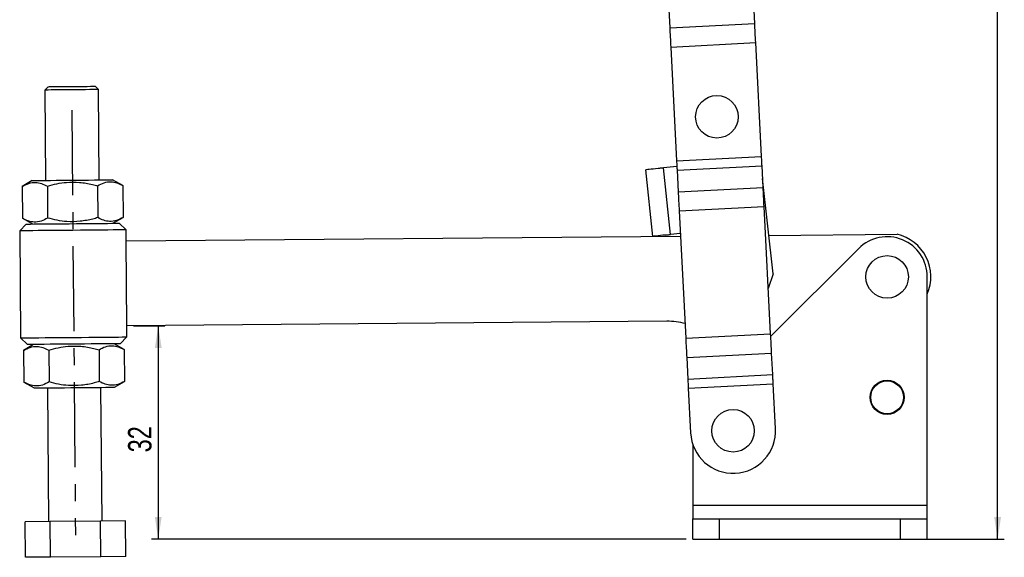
# Model space of a CAD drawing. Extents: x 32 to 364, y 17 to 289.
# Tile 2 of 7: x 60 to 207, y 112 to 192. Entities that reach past the tile are written whole.
import ezdxf

# ---------------------------------------------------------------- set-up
doc = ezdxf.new("R2010")
doc.units = 0
doc.linetypes.add('CENTERX2', pattern=[20.32, 12.7, -2.54, 2.54, -2.54])
doc.layers.get('0').update_dxf_attribs({"linetype": 'CONTINUOUS'})
doc.styles.add('SLDTEXTSTYLE0', font='TXT', dxfattribs={"width": 0.75})
doc.dimstyles.new('SLDDIMSTYLE0', dxfattribs={"dimtxt": 3.5, "dimasz": 3.302, "dimexe": 0, "dimexo": 0.0625, "dimgap": 0.875, "dimtad": 1, "dimdec": 0, "dimrnd": 1e-09, "dimzin": 12, "dimtxsty": 'SLDTEXTSTYLE0', "dimsah": 1, "dimcen": 0.09, "dimazin": 3, "dimtfac": 1, "dimtdec": 0, "dimtofl": 0, "dimtmove": 0, "dimatfit": 3, "dimtolj": 1, "dimtzin": 12})

# ---------------------------------------------------------------- blocks, each defined once
blk = doc.blocks.new('_D')
at = {"color": 179, "linetype": 'CONTINUOUS'}
for p, q in [((158.64, 288.96), (206.79, 288.96)), ((205.79, 114.37), (205.79, 288.96)), ((192.29, 114.37), (206.79, 114.37))]:
    blk.add_line(p, q, dxfattribs=at)
for points in [[(205.79, 288.96), (205.28, 285.66), (206.3, 285.66)], [(205.79, 114.37), (206.3, 117.67), (205.28, 117.67)]]:
    blk.add_solid(points, dxfattribs=at)
at = {"color": 179, "linetype": 'CONTINUOUS', "insert": (201.28, 202.13, 0.1), "char_height": 3.5, "attachment_point": 1, "rotation": 90, "style": 'SLDTEXTSTYLE0'}
blk.add_mtext('175', dxfattribs=at)
blk = doc.blocks.new('_D_1')
at = {"color": 179, "linetype": 'CONTINUOUS'}
for p, q in [((76.78, 146.22), (81.47, 146.22)), ((80.47, 146.22), (80.47, 114.37)), ((159.29, 114.37), (79.47, 114.37))]:
    blk.add_line(p, q, dxfattribs=at)
for points in [[(80.47, 146.22), (79.96, 142.92), (80.98, 142.92)], [(80.47, 114.37), (80.98, 117.67), (79.96, 117.67)]]:
    blk.add_solid(points, dxfattribs=at)
at = {"color": 179, "linetype": 'CONTINUOUS', "insert": (75.96, 127.33, 0.1), "char_height": 3.5, "attachment_point": 1, "rotation": 90, "style": 'SLDTEXTSTYLE0'}
blk.add_mtext('32', dxfattribs=at)

msp = doc.modelspace()

# ---------------------------------------------------------------- linework, layer by layer
at = {"color": 7, "linetype": 'CONTINUOUS'}
for p, q in [((169.520013, 191.423233), (169.074636, 200.091477)), ((156.391366, 199.439805), (156.836743, 190.771561)), ((156.836743, 190.771561), (169.520013, 191.423233)), ((156.984267, 187.900345), (169.667536, 188.552018)), ((170.542533, 171.522196), (169.667536, 188.552018)), ((156.984267, 187.900345), (157.859263, 170.870527)), ((64.035366, 181.973036), (63.539686, 181.468758)), ((63.539686, 181.468758), (63.655655, 167.96926)), ((71.53939, 181.537483), (71.035112, 182.03317)), ((71.655358, 168.03798), (71.53939, 181.537483)), ((157.859263, 170.870527), (170.542533, 171.522196)), ((154.322802, 159.597814), (153.245789, 169.539645)), ((157.901729, 170.044031), (155.890315, 169.826131)), ((156.96733, 159.8843), (155.890315, 169.826131)), ((157.929818, 169.497337), (170.613087, 170.149006)), ((157.929818, 169.497337), (158.095236, 166.277863)), ((170.778505, 166.929535), (170.613087, 170.149006)), ((61.655725, 167.952079), (60.157696, 167.069945)), ((75.168247, 167.198896), (73.65528, 168.055162)), ((172.255371, 153.996598), (170.710101, 168.260846)), ((60.157696, 167.069945), (60.1986, 162.308585)), ((63.91033, 167.102184), (63.951234, 162.340823)), ((71.415613, 167.166657), (71.456517, 162.405297)), ((75.168247, 167.198896), (75.209151, 162.437536)), ((158.095236, 166.277863), (170.778505, 166.929535)), ((158.242759, 163.406651), (170.926029, 164.05832)), ((158.242759, 163.406651), (159.220379, 144.379465)), ((171.90365, 145.031135), (170.926029, 164.05832)), ((60.1986, 162.308585), (61.711567, 161.452319)), ((73.711122, 161.555402), (75.209151, 162.437536)), ((60.774098, 161.444265), (59.782724, 160.43571)), ((59.782724, 160.43571), (59.920172, 144.436301)), ((75.657139, 160.572081), (74.648584, 161.563456)), ((75.67131, 158.922143), (75.657139, 160.572081)), ((75.67131, 158.922143), (158.436642, 159.633156)), ((75.780409, 146.222613), (75.67131, 158.922143)), ((158.415676, 160.041202), (156.96733, 159.8843)), ((171.632473, 159.746516), (190.767067, 159.910895)), ((185.048043, 157.791868), (171.922018, 144.673647)), ((172.255371, 153.996598), (171.554818, 151.820365)), ((195.289422, 119.37186), (195.289422, 153.547968)), ((156.426112, 146.915413), (75.780409, 146.222613)), ((75.794588, 144.572673), (75.780409, 146.222613)), ((59.920172, 144.436301), (60.928727, 143.444929)), ((74.803213, 143.56412), (75.794588, 144.572673)), ((159.220379, 144.379465), (171.90365, 145.031135)), ((61.866189, 143.452981), (60.36816, 142.570849)), ((64.120794, 142.603086), (64.161698, 137.841725)), ((71.626077, 142.667561), (71.666981, 137.906201)), ((75.378711, 142.6998), (73.865744, 143.556066)), ((75.378711, 142.6998), (75.419615, 137.93844)), ((60.36816, 142.570849), (60.409064, 137.809489)), ((159.367905, 141.508251), (172.051174, 142.159922)), ((159.367905, 141.508251), (159.533321, 138.288777)), ((172.216591, 138.940448), (172.051174, 142.159922)), ((159.533321, 138.288777), (172.216591, 138.940448)), ((60.409064, 137.809489), (61.922031, 136.953221)), ((63.921953, 136.970402), (64.093764, 116.97114)), ((72.093467, 117.039863), (71.921657, 137.039125)), ((73.921586, 137.056306), (75.419615, 137.93844)), ((159.603876, 136.915588), (172.287146, 137.567259)), ((159.603876, 136.915588), (159.947787, 130.222132)), ((172.631057, 130.873801), (172.287146, 137.567259)), ((160.289422, 128.468904), (160.289422, 119.37186)), ((195.289422, 119.37186), (160.289422, 119.37186)), ((160.289422, 119.37186), (160.289422, 117.37186)), ((195.289422, 117.37186), (195.289422, 119.37186)), ((64.340974, 116.973264), (60.58834, 116.941026)), ((60.633863, 111.641222), (60.58834, 116.941026)), ((71.846249, 117.03774), (64.340974, 116.973264)), ((64.386504, 111.67346), (64.340974, 116.973264)), ((75.598891, 117.069977), (71.846249, 117.03774)), ((71.89178, 111.737935), (71.846249, 117.03774)), ((75.644421, 111.770173), (75.598891, 117.069977)), ((160.289422, 114.37186), (160.289422, 117.37186)), ((160.289422, 117.37186), (164.289422, 117.37186)), ((164.289422, 114.37186), (164.289422, 117.37186)), ((164.289422, 117.37186), (191.289423, 117.37186)), ((191.289423, 117.37186), (195.289422, 117.37186)), ((191.289423, 114.37186), (191.289423, 117.37186)), ((195.289422, 114.37186), (195.289422, 117.37186)), ((160.289422, 114.37186), (164.289422, 114.37186)), ((164.289422, 114.37186), (191.289423, 114.37186)), ((191.289423, 114.37186), (195.289422, 114.37186)), ((71.89178, 111.737935), (64.386504, 111.67346)), ((75.644421, 111.770173), (71.89178, 111.737935)), ((64.386504, 111.67346), (60.633863, 111.641222))]:
    msp.add_line(p, q, dxfattribs=at)
at = {"color": 179, "linetype": 'CENTERX2'}
msp.add_line((67.565605, 178.46848), (68.111093, 114.970825), dxfattribs=at)
at = {"color": 7, "linetype": 'CONTINUOUS', "flags": 128}
for points in [[(169.667536, 188.552018), (169.648239, 188.927594), (169.629025, 189.301554), (169.609976, 189.67231), (169.591172, 190.038267), (169.572697, 190.397862), (169.554626, 190.749552), (169.53704, 191.091831), (169.520013, 191.423233)], [(156.836743, 190.771561), (156.853771, 190.440159), (156.871357, 190.097879), (156.889426, 189.74619), (156.907904, 189.386595), (156.926705, 189.020637), (156.945754, 188.649889), (156.96497, 188.275922), (156.984267, 187.900345)], [(71.53939, 181.537483), (71.538816, 181.537475), (71.443352, 181.536656), (71.188065, 181.534465), (70.783409, 181.530986), (70.245946, 181.526374), (69.597679, 181.520801), (68.865153, 181.514512), (68.078364, 181.507747), (67.269507, 181.500803), (66.471706, 181.493949), (65.717625, 181.487467), (65.038132, 181.481633), (64.46104, 181.476678), (64.009989, 181.472804), (63.703443, 181.470167), (63.553939, 181.468885), (63.539686, 181.468758)], [(64.035366, 181.973036), (64.063283, 181.973274), (64.239296, 181.974787), (64.569416, 181.977626), (65.038214, 181.981649), (65.623778, 181.986686), (66.298718, 181.992482), (67.031468, 181.998778), (67.787784, 182.005275), (68.532283, 182.011667), (69.230172, 182.017665), (69.848801, 182.022977), (70.359247, 182.027366), (70.737648, 182.030614), (70.966313, 182.032581), (71.035112, 182.03317)], [(157.859263, 170.870527), (157.868492, 170.690905), (157.877682, 170.512054), (157.886793, 170.334734), (157.895785, 170.159712), (157.904622, 169.987734), (157.913263, 169.819534), (157.921674, 169.655833), (157.929818, 169.497337)], [(170.613087, 170.149006), (170.604944, 170.307506), (170.596533, 170.471202), (170.587891, 170.639403), (170.579055, 170.811381), (170.570062, 170.986406), (170.560951, 171.163723), (170.551762, 171.342574), (170.542533, 171.522196)], [(155.119824, 169.742662), (154.728061, 169.700224), (154.365764, 169.660974), (154.04212, 169.625915), (153.765331, 169.59593), (153.542419, 169.571779), (153.379031, 169.554081), (153.279311, 169.543277), (153.245789, 169.539645)], [(155.890315, 169.826131), (155.79261, 169.815547), (155.695035, 169.804979), (155.597728, 169.794436), (155.500822, 169.783938), (155.404447, 169.773496), (155.308735, 169.763129), (155.213817, 169.752847), (155.119824, 169.742662)], [(61.655725, 167.952079), (61.737555, 167.952779), (61.980809, 167.954869), (62.378856, 167.958289), (62.920834, 167.962946), (63.591967, 167.968712), (64.373935, 167.975429), (65.245422, 167.982917), (66.182646, 167.990967), (67.16005, 167.999364), (68.150962, 168.007876), (69.128367, 168.016273), (70.06559, 168.024324), (70.93707, 168.031811), (71.719045, 168.038528), (72.390171, 168.044295), (72.932156, 168.048951), (73.330196, 168.052371), (73.573458, 168.054461), (73.65528, 168.055162), (73.65528, 168.055162)], [(158.095236, 166.277863), (158.112262, 165.946461), (158.129849, 165.604181), (158.147919, 165.252495), (158.166394, 164.8929), (158.185198, 164.526943), (158.204247, 164.156187), (158.223462, 163.782224), (158.242759, 163.406651)], [(170.926029, 164.05832), (170.906732, 164.433893), (170.887517, 164.80786), (170.868468, 165.178612), (170.849665, 165.544569), (170.831189, 165.904164), (170.813119, 166.255854), (170.795532, 166.59813), (170.778505, 166.929535)], [(75.657139, 160.572081), (75.576353, 160.571389), (75.335624, 160.569321), (74.939872, 160.56592), (74.397134, 160.56126), (73.718476, 160.555429), (72.917695, 160.548549), (72.011108, 160.540759), (71.017171, 160.532221), (69.956104, 160.523109), (68.849514, 160.513602), (67.719931, 160.503898), (66.590349, 160.494193), (65.483766, 160.484686), (64.422699, 160.47557), (63.428755, 160.467032), (62.522168, 160.459246), (61.721394, 160.452366), (61.042729, 160.446535), (60.499998, 160.441871), (60.104239, 160.438474), (59.863518, 160.436406), (59.782724, 160.43571)], [(60.774098, 161.444265), (60.819867, 161.444656), (61.022083, 161.446396), (61.381082, 161.44948), (61.888459, 161.453839), (62.532323, 161.459367), (63.297572, 161.465943), (64.16628, 161.473404), (65.118084, 161.481581), (66.13067, 161.49028), (67.180301, 161.499299), (68.242381, 161.508422), (69.292019, 161.517437), (70.304605, 161.52614), (71.256402, 161.534313), (72.12511, 161.541778), (72.890366, 161.54835), (73.534223, 161.553882), (74.0416, 161.55824), (74.400606, 161.561325), (74.602815, 161.563061), (74.648584, 161.563456)], [(156.196839, 159.800831), (155.805076, 159.758392), (155.442779, 159.719143), (155.119135, 159.68408), (154.842346, 159.654095), (154.619434, 159.629948), (154.456046, 159.612249), (154.356326, 159.601446), (154.322802, 159.597814)], [(156.196839, 159.800831), (156.290832, 159.811012), (156.38575, 159.821298), (156.481462, 159.831665), (156.577837, 159.842107), (156.674743, 159.852605), (156.77205, 159.863144), (156.869623, 159.873716), (156.96733, 159.8843)], [(59.920172, 144.436301), (60.000959, 144.436996), (60.241687, 144.439064), (60.637439, 144.442463), (61.180177, 144.447125), (61.858835, 144.452955), (62.659616, 144.459834), (63.566203, 144.467624), (64.56014, 144.476162), (65.621207, 144.485278), (66.727797, 144.494783), (67.85738, 144.504487), (68.986962, 144.514192), (70.093545, 144.523697), (71.154612, 144.532812), (72.148557, 144.541351), (73.055143, 144.54914), (73.855917, 144.556019), (74.534583, 144.561849), (75.077313, 144.566511), (75.473073, 144.569911), (75.713793, 144.57198), (75.794588, 144.572673)], [(159.220379, 144.379465), (159.239678, 144.003892), (159.258892, 143.629927), (159.277941, 143.259173), (159.296744, 142.893215), (159.31522, 142.533622), (159.333289, 142.181933), (159.350876, 141.839655), (159.367905, 141.508251)], [(172.051174, 142.159922), (172.034146, 142.491324), (172.01656, 142.833603), (171.99849, 143.185291), (171.980014, 143.544884), (171.961211, 143.910842), (171.942162, 144.281598), (171.922947, 144.655561), (171.90365, 145.031135)], [(74.803213, 143.56412), (74.757444, 143.563727), (74.555228, 143.561989), (74.196229, 143.558906), (73.688852, 143.554547), (73.044988, 143.549015), (72.279739, 143.542442), (71.411031, 143.534979), (70.459227, 143.526802), (69.446641, 143.518103), (68.39701, 143.509086), (67.33493, 143.499963), (66.285292, 143.490946), (65.272706, 143.482247), (64.32091, 143.47407), (63.452202, 143.466606), (62.686945, 143.460033), (62.043088, 143.454501), (61.535711, 143.450143), (61.176705, 143.447058), (60.974496, 143.445322), (60.928727, 143.444929)], [(159.533321, 138.288777), (159.541464, 138.130281), (159.549876, 137.966582), (159.558519, 137.798384), (159.567355, 137.626404), (159.576348, 137.45138), (159.585458, 137.274064), (159.594646, 137.095211), (159.603876, 136.915588)], [(172.287146, 137.567259), (172.277917, 137.74688), (172.268727, 137.925733), (172.259616, 138.103051), (172.250624, 138.278072), (172.241788, 138.450052), (172.233145, 138.618251), (172.224735, 138.78195), (172.216591, 138.940448)], [(61.922031, 136.953221), (62.003853, 136.953925), (62.247115, 136.956015), (62.645162, 136.959433), (63.18714, 136.96409), (63.858266, 136.969855), (64.640241, 136.976573), (65.511721, 136.984059), (66.448944, 136.992111), (67.426349, 137.000508), (68.417261, 137.009021), (69.394665, 137.017417), (70.331889, 137.025468), (71.203376, 137.032956), (71.985344, 137.039672), (72.656478, 137.045437), (73.198455, 137.050094), (73.596502, 137.053514), (73.839756, 137.055603), (73.921586, 137.056306)]]:
    msp.add_lwpolyline(points, dxfattribs=at)
at = {"color": 7, "linetype": 'CONTINUOUS'}
for centre, radius in [((163.878586, 177.46944), 3.175), ((189.289422, 153.547967), 3.175), ((189.289422, 135.547967), 2.55), ((189.289422, 135.547967), 2.45), ((166.289422, 130.547967), 3.175)]:
    msp.add_circle(centre, radius, dxfattribs=at)
for centre, radius, start, end in [((189.289422, 153.547967), 6, 0, 134.98296377), ((189.289422, 153.547967), 6.53225, 336.7106158, 76.92610017), ((156.512016, 136.915783), 10, 74.63553483, 90.49219789), ((166.289422, 130.547967), 6.35, 182.94128481, 2.94128481)]:
    msp.add_arc(centre, radius, start, end, dxfattribs=at)
for points, knots in [([(60.157696, 167.069945), (60.481955, 167.240419), (61.137504, 167.585063), (62.112045, 167.717457), (63.046222, 167.543448), (63.62054, 167.250168), (63.91033, 167.102184)], [0, 0, 0, 0, 0.26460239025, 0.53494251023, 0.76534039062, 1, 1, 1, 1]), ([(63.91033, 167.102184), (64.380735, 167.231367), (65.32609, 167.490982), (66.932954, 167.726564), (68.729867, 167.727596), (70.274157, 167.470446), (71.162274, 167.234081), (71.415613, 167.166657)], [0, 0, 0, 0, 0.19205024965, 0.385956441, 0.63793337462, 0.8967191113, 1, 1, 1, 1]), ([(71.415613, 167.166657), (71.739873, 167.337131), (72.395422, 167.681774), (73.369951, 167.814174), (74.304141, 167.640165), (74.878457, 167.346881), (75.168247, 167.198896)], [0, 0, 0, 0, 0.2646023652, 0.5349420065, 0.7653403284, 1, 1, 1, 1]), ([(63.951234, 162.340823), (63.626975, 162.17035), (62.971425, 161.825707), (61.996896, 161.693307), (61.062706, 161.867316), (60.48839, 162.160599), (60.1986, 162.308585)], [0, 0, 0, 0, 0.26460236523, 0.53494200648, 0.76534032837, 1, 1, 1, 1]), ([(71.456517, 162.405297), (71.204369, 162.333531), (70.33614, 162.086416), (68.797434, 161.800287), (67.005526, 161.766403), (65.378588, 161.975415), (64.428832, 162.218556), (63.951234, 162.340823)], [0, 0, 0, 0, 0.1032817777, 0.3556328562, 0.6140407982, 0.8059150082, 1, 1, 1, 1]), ([(75.209151, 162.437536), (74.884892, 162.267062), (74.229343, 161.922419), (73.254802, 161.790019), (72.320625, 161.964028), (71.746307, 162.257312), (71.456517, 162.405297)], [0, 0, 0, 0, 0.2646023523, 0.534942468, 0.7653403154, 1, 1, 1, 1]), ([(60.36816, 142.570849), (60.692419, 142.741323), (61.347968, 143.085966), (62.322509, 143.218363), (63.256686, 143.044355), (63.831004, 142.751071), (64.120794, 142.603086)], [0, 0, 0, 0, 0.2646023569, 0.53494246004, 0.76534031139, 1, 1, 1, 1]), ([(64.120794, 142.603086), (64.591199, 142.732269), (65.536554, 142.991883), (67.143418, 143.227471), (68.940331, 143.228502), (70.484621, 142.97135), (71.372738, 142.734985), (71.626077, 142.667561)], [0, 0, 0, 0, 0.1920502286, 0.3859564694, 0.6379333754, 0.8967191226, 1, 1, 1, 1]), ([(71.626077, 142.667561), (71.950337, 142.838035), (72.605886, 143.182678), (73.580415, 143.315075), (74.514605, 143.141067), (75.088921, 142.847785), (75.378711, 142.6998)], [0, 0, 0, 0, 0.26460238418, 0.53494202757, 0.76534036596, 1, 1, 1, 1]), ([(64.161698, 137.841725), (63.837439, 137.671253), (63.181889, 137.326611), (62.20736, 137.194211), (61.27317, 137.36822), (60.698854, 137.661503), (60.409064, 137.809489)], [0, 0, 0, 0, 0.2646023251, 0.5349419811, 0.7653403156, 1, 1, 1, 1]), ([(71.666981, 137.906201), (71.414833, 137.834434), (70.546604, 137.587316), (69.007898, 137.301197), (67.21599, 137.267303), (65.589053, 137.476321), (64.639296, 137.71946), (64.161698, 137.841725)], [0, 0, 0, 0, 0.1032818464, 0.3556328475, 0.6140408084, 0.8059150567, 1, 1, 1, 1]), ([(75.419615, 137.93844), (75.095356, 137.767966), (74.439807, 137.423322), (73.465266, 137.290926), (72.531089, 137.464935), (71.956771, 137.758216), (71.666981, 137.906201)], [0, 0, 0, 0, 0.2646023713, 0.53494248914, 0.76534035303, 1, 1, 1, 1])]:
    msp.add_open_spline(points, degree=3, knots=knots, dxfattribs=at)

# ---------------------------------------------------------------- dimensions: what is measured, and where the dimension line sits
at = {"color": 179, "linetype": 'CONTINUOUS'}
for base, p1, p2, picture, middle in [((205.787722, 288.960176), (191.289422, 114.37186), (157.63786, 288.960176), '_D', (205.787722, 207.429434)), ((80.472222, 114.37186), (75.780412, 146.222612), (160.289422, 114.37186), '_D_1', (80.472222, 131.335718))]:
    dim = msp.add_linear_dim(base=base, p1=p1, p2=p2, angle=90, dimstyle='SLDDIMSTYLE0', dxfattribs=at)
    dim.commit()
    dim.dimension.update_dxf_attribs({"geometry": picture, "text_midpoint": middle, "dimtype": 160})

doc.saveas('drawing.dxf')
